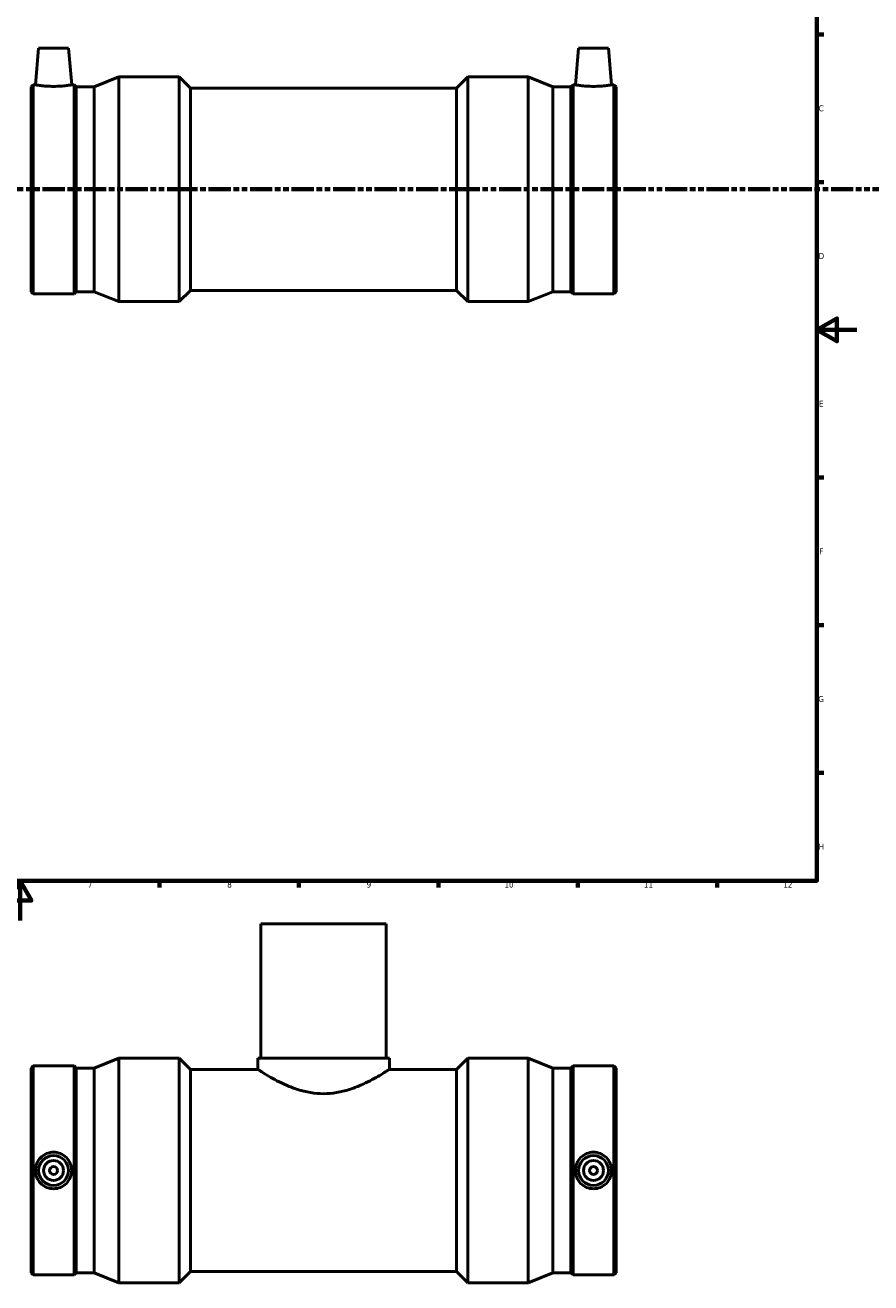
# Model space of a CAD drawing. Header units: millimetres. Extents: x -302 to 1476, y -182 to 1165.
# Tile 3 of 8: x 423 to 848, y -182 to 450. Entities that reach past the tile are written whole.
import ezdxf

# ---------------------------------------------------------------- set-up
doc = ezdxf.new("R2010")
doc.units = ezdxf.units.MM
doc.linetypes.add('DOUBLE_DASH_CHAIN', pattern=[1.2403, 0.6614, -0.0827, 0.1654, -0.0827, 0.1654, -0.0827])
for name, color, linetype, lineweight in [('Border (ANSI)', 7, 'Continuous', 70), ('Section Line (ANSI)', 7, 'DOUBLE_DASH_CHAIN', 70), ('Visible (ANSI)', 7, 'Continuous', 50)]:
    doc.layers.add(name, color=color, linetype=linetype, lineweight=lineweight)
doc.styles.add('Note Text (ANSI)', font='tahoma.ttf')

# ---------------------------------------------------------------- blocks, each defined once
blk = doc.blocks.new('Borders Default Border')
at = {"layer": 'Border (ANSI)'}
for p, q in [((821, 445.5), (824.45, 445.5)), ((821, 371.25), (824.45, 371.25)), ((821, 222.75), (824.45, 222.75)), ((821, 148.5), (824.45, 148.5)), ((821, 74.25), (824.45, 74.25)), ((490.58, 20), (490.58, 16.55)), ((560.67, 20), (560.67, 16.55)), ((630.75, 20), (630.75, 16.55)), ((700.83, 20), (700.83, 16.55)), ((770.92, 20), (770.92, 16.55))]:
    blk.add_line(p, q, dxfattribs=at)
at = {"layer": 'Border (ANSI)', "flags": 128}
for points in [[(20, 20), (20, 574), (821, 574), (821, 20), (20, 20)], [(841, 297), (821, 297), (831, 302.77), (831, 291.23), (821, 297)], [(420.5, 0), (420.5, 20), (414.73, 10), (426.27, 10), (420.5, 20)]]:
    blk.add_lwpolyline(points, dxfattribs=at)
at = {"layer": 'Border (ANSI)', "color": 230, "true_color": 0xff0080, "attachment_point": 7, "style": 'Note Text (ANSI)'}
for s, insert, char_height in [('C', (821.8, 406.8), 3.05), ('D', (821.81, 332.6), 3.05), ('E', (822.05, 258.35), 3.05), ('F', (822.14, 184.1), 3.05), ('G', (821.66, 109.79), 3.05), ('H', (821.81, 35.6), 3.05), ('7', (454.6, 16.55), 3.05), ('8', (524.63, 16.48), 3.05), ('9', (594.7, 16.49), 3.05), ('10', (663.96, 16.49), 3.048), ('11', (734.04, 16.55), 3.048), ('12', (804.13, 16.55), 3.048)]:
    blk.add_mtext(s, dxfattribs=dict(at, insert=insert, char_height=char_height))
blk = doc.blocks.new('2dTransSection0')
at = {"layer": 'Section Line (ANSI)', "linetype": 'DOUBLE_DASH_CHAIN', "ltscale": 16.812849}
blk.add_line((223.33, 367.68), (922.73, 367.68), dxfattribs=at)

msp = doc.modelspace()

# ---------------------------------------------------------------- linework, layer by layer
at = {"layer": 'Visible (ANSI)'}
for p, q in [((429.865, 438.677), (428.25, 420.222)), ((429.865, 438.677), (444.865, 438.677)), ((444.865, 438.677), (446.479, 420.222)), ((701.198, 438.677), (699.583, 420.222)), ((716.198, 438.677), (701.198, 438.677)), ((716.198, 438.677), (717.812, 420.222)), ((457.765, 419.171), (470.131, 424.177)), ((470.131, 311.177), (470.131, 424.177)), ((470.131, 424.177), (500.496, 424.177)), ((500.496, 311.177), (500.496, 424.177)), ((506.146, 418.527), (500.496, 424.177)), ((639.916, 418.527), (645.566, 424.177)), ((645.566, 311.177), (645.566, 424.177)), ((645.566, 424.177), (675.931, 424.177)), ((675.931, 311.177), (675.931, 424.177)), ((688.298, 419.171), (675.931, 424.177)), ((426.031, 419.171), (427.082, 420.222)), ((426.031, 316.183), (426.031, 419.171)), ((427.082, 315.132), (427.082, 420.222)), ((427.082, 420.222), (428.25, 420.222)), ((446.479, 420.222), (447.647, 420.222)), ((447.647, 315.132), (447.647, 420.222)), ((448.698, 419.171), (447.647, 420.222)), ((448.698, 316.183), (448.698, 419.171)), ((448.698, 419.171), (457.765, 419.171)), ((457.765, 316.183), (457.765, 419.171)), ((506.146, 316.827), (506.146, 418.527)), ((506.146, 418.527), (639.916, 418.527)), ((639.916, 316.827), (639.916, 418.527)), ((688.298, 316.183), (688.298, 419.171)), ((688.298, 419.171), (697.365, 419.171)), ((697.365, 419.171), (698.415, 420.222)), ((697.365, 316.183), (697.365, 419.171)), ((698.415, 315.132), (698.415, 420.222)), ((698.415, 420.222), (699.583, 420.222)), ((717.812, 420.222), (718.98, 420.222)), ((718.98, 315.132), (718.98, 420.222)), ((720.031, 419.171), (718.98, 420.222)), ((720.031, 316.183), (720.031, 419.171)), ((506.146, 316.827), (500.496, 311.177)), ((506.146, 316.827), (639.916, 316.827)), ((639.916, 316.827), (645.566, 311.177)), ((426.031, 316.183), (427.082, 315.132)), ((427.082, 315.132), (447.647, 315.132)), ((448.698, 316.183), (447.647, 315.132)), ((448.698, 316.183), (457.765, 316.183)), ((457.765, 316.183), (470.131, 311.177)), ((470.131, 311.177), (500.496, 311.177)), ((645.566, 311.177), (675.931, 311.177)), ((688.298, 316.183), (675.931, 311.177)), ((688.298, 316.183), (697.365, 316.183)), ((697.365, 316.183), (698.415, 315.132)), ((698.415, 315.132), (718.98, 315.132)), ((720.031, 316.183), (718.98, 315.132)), ((604.531, -1.721), (541.531, -1.721)), ((541.531, -1.721), (541.531, -69.221)), ((604.531, -1.721), (604.531, -69.221)), ((457.765, -74.227), (470.131, -69.221)), ((470.131, -182.221), (470.131, -69.221)), ((470.131, -69.221), (500.496, -69.221)), ((500.496, -182.221), (500.496, -69.221)), ((506.146, -74.871), (500.496, -69.221)), ((539.956, -69.221), (606.106, -69.221)), ((539.956, -69.221), (539.956, -74.871)), ((606.106, -69.221), (606.106, -74.871)), ((639.916, -74.871), (645.566, -69.221)), ((645.566, -182.221), (645.566, -69.221)), ((645.566, -69.221), (675.931, -69.221)), ((675.931, -182.221), (675.931, -69.221)), ((688.298, -74.227), (675.931, -69.221)), ((426.031, -74.227), (427.082, -73.176)), ((426.031, -177.215), (426.031, -74.227)), ((427.082, -178.266), (427.082, -73.176)), ((427.082, -73.176), (447.647, -73.176)), ((447.647, -178.266), (447.647, -73.176)), ((448.698, -74.227), (447.647, -73.176)), ((448.698, -177.215), (448.698, -74.227)), ((448.698, -74.227), (457.765, -74.227)), ((457.765, -177.215), (457.765, -74.227)), ((506.146, -176.571), (506.146, -74.871)), ((506.146, -74.871), (539.956, -74.871)), ((606.106, -74.871), (639.916, -74.871)), ((639.916, -176.571), (639.916, -74.871)), ((688.298, -177.215), (688.298, -74.227)), ((688.298, -74.227), (697.365, -74.227)), ((697.365, -74.227), (698.415, -73.176)), ((697.365, -177.215), (697.365, -74.227)), ((698.415, -178.266), (698.415, -73.176)), ((698.415, -73.176), (718.98, -73.176)), ((718.98, -178.266), (718.98, -73.176)), ((720.031, -74.227), (718.98, -73.176)), ((720.031, -177.215), (720.031, -74.227)), ((506.146, -176.571), (500.496, -182.221)), ((506.146, -176.571), (639.916, -176.571)), ((639.916, -176.571), (645.566, -182.221)), ((426.031, -177.215), (427.082, -178.266)), ((427.082, -178.266), (447.647, -178.266)), ((448.698, -177.215), (447.647, -178.266)), ((448.698, -177.215), (457.765, -177.215)), ((457.765, -177.215), (470.131, -182.221)), ((470.131, -182.221), (500.496, -182.221)), ((645.566, -182.221), (675.931, -182.221)), ((688.298, -177.215), (675.931, -182.221)), ((688.298, -177.215), (697.365, -177.215)), ((697.365, -177.215), (698.415, -178.266)), ((698.415, -178.266), (718.98, -178.266)), ((720.031, -177.215), (718.98, -178.266))]:
    msp.add_line(p, q, dxfattribs=at)
for centre, radius in [((437.365, -125.721), 7.5), ((708.698, -125.721), 7.5), ((437.365, -125.721), 5), ((437.365, -125.721), 2), ((708.698, -125.721), 5), ((708.698, -125.721), 2)]:
    msp.add_circle(centre, radius, dxfattribs=at)
for points, knots in [([(446.479, 420.222), (446.479, 420.222), (446.252, 420.181), (445.327, 420.03), (444.63, 419.923), (443.018, 419.72), (441.994, 419.611), (439.744, 419.456), (438.517, 419.413), (436.212, 419.413), (434.985, 419.456), (432.735, 419.611), (431.711, 419.72), (430.099, 419.923), (429.402, 420.03), (428.477, 420.181), (428.25, 420.222), (428.25, 420.222)], [1.3817449, 1.3817449, 1.3817449, 1.3817449, 1.7268636, 1.7268636, 2.0719824, 2.0719824, 2.4177361, 2.4177361, 2.7634898, 2.7634898, 3.1092434, 3.1092434, 3.4549971, 3.4549971, 3.8001159, 3.8001159, 4.1452346, 4.1452346, 4.1452346, 4.1452346]), ([(708.698, 419.413), (707.545, 419.413), (706.319, 419.456), (704.069, 419.611), (703.045, 419.72), (701.433, 419.923), (700.736, 420.03), (699.811, 420.181), (699.583, 420.222), (699.583, 420.222)], [0, 0, 0, 0, 0.3457537, 0.3457537, 0.6915074, 0.6915074, 1.0366261, 1.0366261, 1.3817449, 1.3817449, 1.3817449, 1.3817449]), ([(717.812, 420.222), (717.812, 420.222), (717.585, 420.181), (716.66, 420.03), (715.963, 419.923), (714.351, 419.72), (713.327, 419.611), (711.077, 419.456), (709.85, 419.413), (708.698, 419.413)], [4.1452346, 4.1452346, 4.1452346, 4.1452346, 4.4903534, 4.4903534, 4.8354721, 4.8354721, 5.1812258, 5.1812258, 5.5269795, 5.5269795, 5.5269795, 5.5269795]), ([(606.106, -74.871), (606.106, -74.871), (605.894, -75.01), (605.023, -75.57), (604.365, -75.991), (602.654, -77.05), (601.6, -77.69), (599.195, -79.08), (597.844, -79.83), (594.979, -81.314), (593.356, -82.105), (589.814, -83.639), (587.895, -84.381), (583.856, -85.655), (581.733, -86.187), (577.404, -86.91), (575.199, -87.098), (570.863, -87.098), (568.658, -86.91), (564.33, -86.187), (562.206, -85.655), (558.167, -84.381), (556.248, -83.639), (552.706, -82.105), (551.083, -81.314), (548.218, -79.83), (546.867, -79.08), (544.462, -77.69), (543.408, -77.05), (541.697, -75.991), (541.039, -75.57), (540.169, -75.01), (539.956, -74.871), (539.956, -74.871)], [5.1776741, 5.1776741, 5.1776741, 5.1776741, 5.8217355, 5.8217355, 6.465797, 6.465797, 7.1098584, 7.1098584, 7.7539199, 7.7539199, 8.404277, 8.404277, 9.054634, 9.054634, 9.7049911, 9.7049911, 10.3553482, 10.3553482, 11.0057053, 11.0057053, 11.6560624, 11.6560624, 12.3064194, 12.3064194, 12.9567765, 12.9567765, 13.600838, 13.600838, 14.2448994, 14.2448994, 14.8889609, 14.8889609, 15.5330223, 15.5330223, 15.5330223, 15.5330223]), ([(437.365, -116.536), (438.517, -116.536), (439.744, -116.77), (441.994, -117.714), (443.018, -118.425), (444.63, -120.057), (445.327, -121.087), (446.252, -123.344), (446.479, -124.571), (446.479, -126.872), (446.252, -128.098), (445.327, -130.355), (444.63, -131.386), (443.018, -133.018), (441.994, -133.728), (439.744, -134.673), (438.517, -134.907), (436.212, -134.907), (434.985, -134.673), (432.735, -133.728), (431.711, -133.018), (430.099, -131.386), (429.402, -130.355), (428.477, -128.098), (428.25, -126.872), (428.25, -124.571), (428.477, -123.344), (429.402, -121.087), (430.099, -120.057), (431.711, -118.425), (432.735, -117.714), (434.985, -116.77), (436.212, -116.536), (437.365, -116.536)], [0, 0, 0, 0, 0.3457537, 0.3457537, 0.6915074, 0.6915074, 1.0366261, 1.0366261, 1.3817449, 1.3817449, 1.7268636, 1.7268636, 2.0719824, 2.0719824, 2.4177361, 2.4177361, 2.7634898, 2.7634898, 3.1092434, 3.1092434, 3.4549971, 3.4549971, 3.8001159, 3.8001159, 4.1452346, 4.1452346, 4.4903534, 4.4903534, 4.8354721, 4.8354721, 5.1812258, 5.1812258, 5.5269795, 5.5269795, 5.5269795, 5.5269795]), ([(708.698, -134.907), (707.545, -134.907), (706.319, -134.673), (704.069, -133.728), (703.045, -133.018), (701.433, -131.386), (700.736, -130.355), (699.811, -128.098), (699.583, -126.872), (699.583, -124.571), (699.811, -123.344), (700.736, -121.087), (701.433, -120.057), (703.045, -118.425), (704.069, -117.714), (706.319, -116.77), (707.545, -116.536), (709.85, -116.536), (711.077, -116.77), (713.327, -117.714), (714.351, -118.425), (715.963, -120.057), (716.66, -121.087), (717.585, -123.344), (717.812, -124.571), (717.812, -126.872), (717.585, -128.098), (716.66, -130.355), (715.963, -131.386), (714.351, -133.018), (713.327, -133.728), (711.077, -134.673), (709.85, -134.907), (708.698, -134.907)], [0, 0, 0, 0, 0.3457537, 0.3457537, 0.6915074, 0.6915074, 1.0366261, 1.0366261, 1.3817449, 1.3817449, 1.7268636, 1.7268636, 2.0719824, 2.0719824, 2.4177361, 2.4177361, 2.7634898, 2.7634898, 3.1092434, 3.1092434, 3.4549971, 3.4549971, 3.8001159, 3.8001159, 4.1452346, 4.1452346, 4.4903534, 4.4903534, 4.8354721, 4.8354721, 5.1812258, 5.1812258, 5.5269795, 5.5269795, 5.5269795, 5.5269795])]:
    msp.add_open_spline(points, degree=3, knots=knots, dxfattribs=at)

# ---------------------------------------------------------------- block references
msp.add_blockref('Borders Default Border', (0, 0))
at = {"layer": 'Section Line (ANSI)'}
msp.add_blockref('2dTransSection0', (0, 0), dxfattribs=at)

doc.saveas('drawing.dxf')
